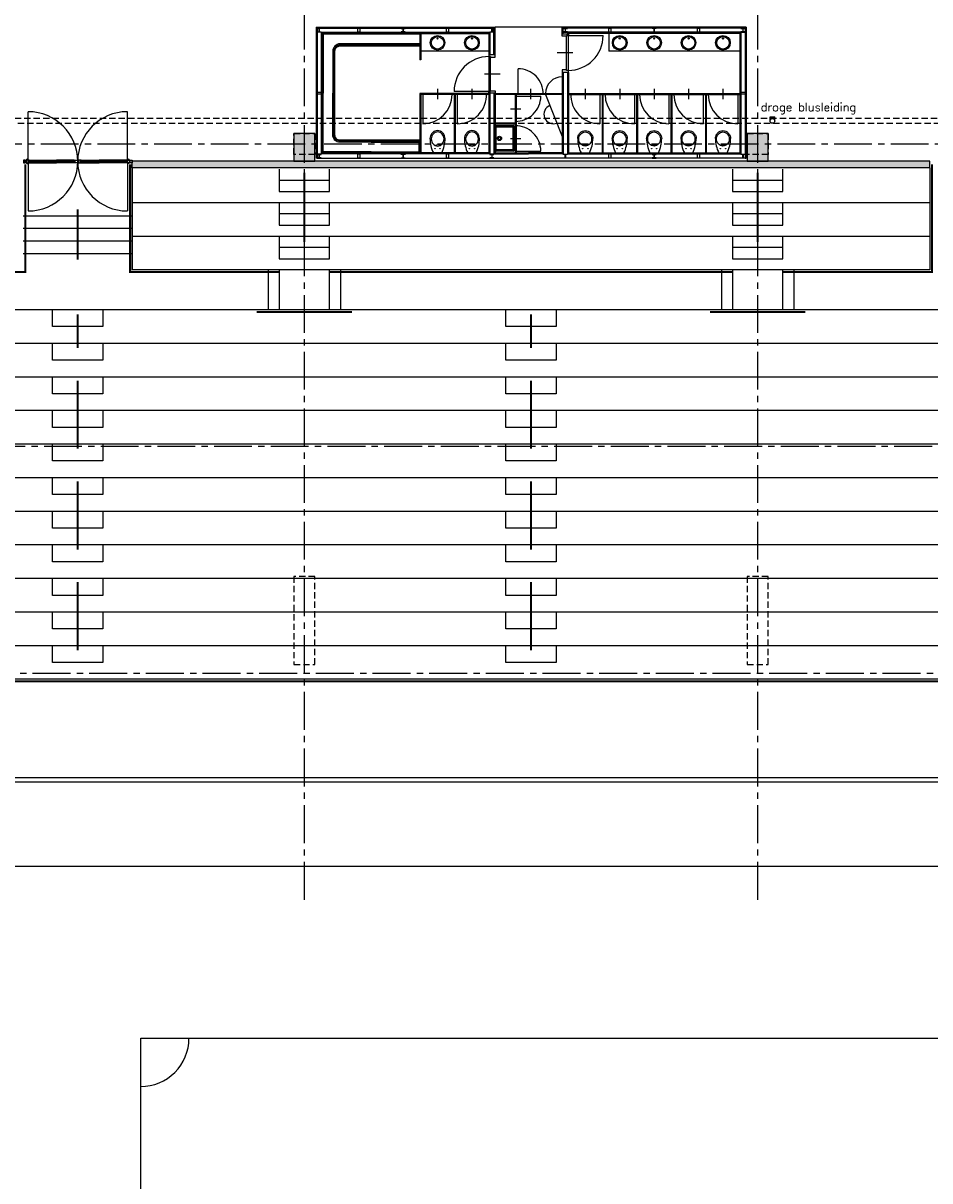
# Model space of a CAD drawing. Extents: x 2980 to 201049, y 2980 to 157420.
# Tile 47 of 78: x 42600 to 64200, y 115204 to 142778. Entities that reach past the tile are written whole.
import ezdxf

# ---------------------------------------------------------------- set-up
doc = ezdxf.new("R2010")
doc.units = 0
doc.header["$LTSCALE"] = 1200
doc.linetypes.add('CENTER2', pattern=[1.125, 0.75, -0.125, 0.125, -0.125])
doc.linetypes.add('HIDDEN2', pattern=[0.1875, 0.125, -0.0625])
doc.layers.add('CIVIEL', color=8, linetype='CONTINUOUS')
doc.layers.add('STRAMIENLIJNEN', color=9, linetype='CENTER2')
doc.styles.add('VAR', font='ROMANS')

msp = doc.modelspace()

# ---------------------------------------------------------------- linework, layer by layer
at = {"layer": 'CIVIEL'}
for p, q in [((49577.5, 142685.17432), (49577.5, 139565.17432)), ((49577.5, 142685.17432), (53841.834, 142685.17432)), ((49590, 142672.67432), (49590, 139565.17432)), ((49590, 142672.67432), (53829.334, 142672.67432)), ((49602.5, 142660.17432), (49602.5, 139565.17432)), ((49602.5, 142660.17432), (53816.834, 142660.17432)), ((49702.5, 142560.17432), (49702.5, 139665.17432)), ((49702.5, 142560.17432), (53716.834, 142560.17432)), ((55441.834, 142685.17432), (53841.834, 142685.17432)), ((59821.834, 142685.17432), (55441.834, 142685.17432)), ((59809.334, 142672.67432), (55454.334, 142672.67432)), ((59796.834, 142660.17432), (55466.834, 142660.17432)), ((59696.834, 142560.17432), (55566.834, 142560.17432)), ((59696.834, 142560.17432), (59696.834, 139665.17432)), ((59796.834, 142660.17432), (59796.834, 139565.17432)), ((59809.334, 142672.67432), (59809.334, 139565.17432)), ((59821.834, 142685.17432), (59821.834, 139565.17432)), ((49715, 142547.67432), (49715, 139677.67432)), ((49715, 142547.67432), (53704.334, 142547.67432)), ((49727.5, 142535.17432), (49727.5, 139690.17432)), ((49727.5, 142535.17432), (53691.834, 142535.17432)), ((52051.834, 142535.17432), (52051.834, 141901.17432)), ((52071.834, 142535.17432), (52071.834, 141901.17432)), ((53691.834, 142535.17432), (53691.834, 142035.17432)), ((59684.334, 142547.67432), (55579.334, 142547.67432)), ((55586.834, 142483.17432), (56416.834, 142483.17432)), ((59671.834, 142535.17432), (55591.834, 142535.17432)), ((56549.334, 142535.17432), (56549.334, 142110.17432)), ((59671.834, 142535.17432), (59671.834, 139690.17432)), ((59684.334, 142547.67432), (59684.334, 139677.67432)), ((53691.834, 142110.17432), (52071.834, 142110.17432)), ((55692.62806, 142068.17432), (55318.11735, 142068.17432)), ((59671.834, 142110.17432), (56549.334, 142110.17432)), ((52071.834, 141901.17432), (52051.834, 141901.17432)), ((55591.834, 141811.17432), (55591.834, 141811.17432)), ((55591.834, 141811.17432), (55591.834, 141811.17432)), ((53591.03994, 141568.17432), (53965.55065, 141568.17432)), ((54391.834, 141081.17432), (54391.834, 141691.17432)), ((52471.834, 141216.82613), (52471.834, 140964.22974)), ((53291.834, 141216.82613), (53291.834, 140964.22974)), ((54691.834, 140967.88293), (54691.834, 141215.05508)), ((55991.834, 141216.82613), (55991.834, 140964.22974)), ((56811.834, 141216.82613), (56811.834, 140964.22974)), ((57631.834, 141216.82613), (57631.834, 140964.22974)), ((58451.834, 141216.82613), (58451.834, 140964.22974)), ((59271.834, 141216.82613), (59271.834, 140964.22974)), ((52051.834, 141101.17432), (52051.834, 139690.17432)), ((53691.834, 141101.17432), (52051.834, 141101.17432)), ((52071.834, 141081.17432), (52071.834, 139690.17432)), ((53691.834, 141081.17432), (52071.834, 141081.17432)), ((52121.834, 141101.17432), (52121.834, 140381.17432)), ((52821.834, 141081.17432), (52821.834, 141101.17432)), ((53696.834, 141153.17432), (52866.834, 141153.17432)), ((52871.834, 141081.17432), (52871.834, 139690.17432)), ((52891.834, 141081.17432), (52891.834, 139690.17432)), ((52941.834, 141101.17432), (52941.834, 140381.17432)), ((53641.834, 141081.17432), (53641.834, 141061.17432)), ((53761.834, 141110.17432), (53761.834, 141110.17432)), ((53841.834, 141101.17432), (55441.834, 141101.17432)), ((55441.834, 141081.17432), (53841.834, 141081.17432)), ((54321.834, 141081.17432), (54321.834, 139690.17432)), ((54321.834, 141038.1887), (54931.834, 141038.1887)), ((54341.834, 141081.17432), (54341.834, 139690.17432)), ((55041.834, 141081.17432), (55441.834, 140081.55533)), ((55065.1211, 141092.86845), (55065.1211, 141092.86845)), ((55117.97421, 141092.86845), (55117.97421, 141092.86845)), ((55521.834, 141110.17432), (55521.834, 141110.17432)), ((55591.834, 141101.17432), (59671.834, 141101.17432)), ((55591.834, 141081.17432), (59671.834, 141081.17432)), ((55641.834, 141081.17432), (55641.834, 141061.17432)), ((56341.834, 141101.17432), (56341.834, 140381.17432)), ((56391.834, 141081.17432), (56391.834, 139690.17432)), ((56411.834, 141081.17432), (56411.834, 139690.17432)), ((56461.834, 141081.17432), (56461.834, 141101.17432)), ((57161.834, 141101.17432), (57161.834, 140381.17432)), ((57211.834, 141081.17432), (57211.834, 139690.17432)), ((57231.834, 141081.17432), (57231.834, 139690.17432)), ((57281.834, 141081.17432), (57281.834, 141101.17432)), ((57981.834, 141101.17432), (57981.834, 140381.17432)), ((58031.834, 141081.17432), (58031.834, 139690.17432)), ((58051.834, 141081.17432), (58051.834, 139690.17432)), ((58101.834, 141081.17432), (58101.834, 141101.17432)), ((58801.834, 141101.17432), (58801.834, 140381.17432)), ((58851.834, 141081.17432), (58851.834, 139690.17432)), ((58871.834, 141081.17432), (58871.834, 139690.17432)), ((58921.834, 141081.17432), (58921.834, 141101.17432)), ((59621.834, 141101.17432), (59621.834, 140381.17432)), ((42718, 139486.75), (42718, 140668.75)), ((45082, 139486.75), (45082, 140668.75)), ((53691.834, 140790.17432), (53691.834, 139690.17432)), ((54208.54261, 140738.1887), (54455.71476, 140738.1887)), ((55591.834, 140790.17432), (55591.834, 139690.17432)), ((54321.834, 140395.67432), (53841.834, 140395.67432)), ((54321.834, 140375.67432), (53841.834, 140375.67432)), ((60395, 140450), (60395, 140550)), ((60395, 140550), (60505, 140550)), ((60505, 140450), (60505, 140550)), ((54208.54261, 140033.15994), (54455.71476, 140033.15994)), ((49602.5, 139565.17432), (49577.5, 139565.17432)), ((53716.834, 139665.17432), (49702.5, 139665.17432)), ((49702.5, 139565.17432), (54641.834, 139565.17432)), ((53704.334, 139677.67432), (49715, 139677.67432)), ((53691.834, 139690.17432), (49727.5, 139690.17432)), ((52571.834, 139690.17432), (52371.834, 139690.17432)), ((53391.834, 139690.17432), (53191.834, 139690.17432)), ((53816.834, 139665.17432), (54641.834, 139665.17432)), ((53829.334, 139677.67432), (54641.834, 139677.67432)), ((53841.834, 139690.17432), (54641.834, 139690.17432)), ((54321.834, 139733.15994), (54931.834, 139733.15994)), ((55441.834, 139690.17432), (54641.834, 139690.17432)), ((55454.334, 139677.67432), (54641.834, 139677.67432)), ((55466.834, 139665.17432), (54641.834, 139665.17432)), ((59696.834, 139565.17432), (54641.834, 139565.17432)), ((55566.834, 139665.17432), (59696.834, 139665.17432)), ((55579.334, 139677.67432), (59684.334, 139677.67432)), ((55591.834, 139690.17432), (59671.834, 139690.17432)), ((55891.834, 139690.17432), (56091.834, 139690.17432)), ((56711.834, 139690.17432), (56911.834, 139690.17432)), ((57531.834, 139690.17432), (57731.834, 139690.17432)), ((58351.834, 139690.17432), (58551.834, 139690.17432)), ((59171.834, 139690.17432), (59371.834, 139690.17432)), ((59796.834, 139565.17432), (59821.834, 139565.17432)), ((42650, 139491.5), (42668, 139491.5)), ((42650, 139486.75), (42668, 139486.75)), ((42650, 139482), (42668, 139482)), ((42718, 139486.75), (42718, 138304.75)), ((42724, 139467), (42724, 139493)), ((42724, 139493), (43391, 139493)), ((42724, 139485), (43391, 139485)), ((42724, 139473), (43391, 139473)), ((42724, 139467), (43391, 139467)), ((42740, 139518.5), (43391, 139518.5)), ((42740, 139499), (42741.05796, 139493)), ((42740, 139461), (42741.05796, 139467)), ((42740, 139455), (43391, 139455)), ((43819, 139518.5), (43391, 139518.5)), ((43835, 139493), (43391, 139493)), ((43835, 139485), (43391, 139485)), ((43835, 139473), (43391, 139473)), ((43835, 139467), (43391, 139467)), ((43819, 139455), (43391, 139455)), ((43819, 139499), (43817.94204, 139493)), ((43819, 139461), (43817.94204, 139467)), ((43835, 139467), (43835, 139493)), ((43900, 139491.5), (43891, 139491.5)), ((43891, 139486.75), (43909, 139486.75)), ((43909, 139486.75), (43891, 139486.75)), ((43900, 139482), (43891, 139482)), ((43900, 139491.5), (43909, 139491.5)), ((43900, 139482), (43909, 139482)), ((43965, 139467), (43965, 139493)), ((43965, 139493), (44409, 139493)), ((43965, 139485), (44409, 139485)), ((43965, 139473), (44409, 139473)), ((43965, 139467), (44409, 139467)), ((43981, 139518.5), (44409, 139518.5)), ((43981, 139499), (43982.05796, 139493)), ((43981, 139461), (43982.05796, 139467)), ((43981, 139455), (44409, 139455)), ((45060, 139518.5), (44409, 139518.5)), ((45076, 139493), (44409, 139493)), ((45076, 139485), (44409, 139485)), ((45076, 139473), (44409, 139473)), ((45076, 139467), (44409, 139467)), ((45060, 139455), (44409, 139455)), ((45060, 139499), (45058.94204, 139493)), ((45060, 139461), (45058.94204, 139467)), ((45076, 139467), (45076, 139493)), ((45082, 139486.75), (45082, 138304.75)), ((45150, 139491.5), (45132, 139491.5)), ((45150, 139486.75), (45132, 139486.75)), ((45150, 139482), (45132, 139482)), ((45200, 139330), (45200, 139493)), ((45200, 139330), (45200, 136900)), ((64200, 139330), (64200, 139493)), ((64200, 139330), (64200, 136900)), ((49900, 139033.33333), (48700, 139033.33333)), ((60700, 139033.33333), (59500, 139033.33333)), ((42600, 138191.44922), (45200, 138191.44922)), ((49900, 138233.33333), (48700, 138233.33333)), ((60700, 138233.33333), (59500, 138233.33333)), ((42600, 137891.44922), (45200, 137891.44922)), ((42600, 137591.44922), (45200, 137591.44922)), ((49900, 137433.33333), (48700, 137433.33333)), ((60700, 137433.33333), (59500, 137433.33333)), ((42600, 137291.44922), (45200, 137291.44922)), ((48433, 136900), (48433, 135950)), ((48700, 136900), (48700, 135950)), ((49900, 135950), (49900, 136900)), ((50167, 135950), (50167, 136900)), ((59233, 136900), (59233, 135950)), ((59500, 136900), (59500, 135950)), ((60700, 135950), (60700, 136900)), ((60967, 135950), (60967, 136900)), ((157774.88675, 124800), (37770.21546, 124800)), ((157856.95463, 124700), (37790.1067, 124700)), ((45400, 84100), (45400, 118600)), ((45400, 118600), (97900, 118600))]:
    msp.add_line(p, q, dxfattribs=at)
at = {"layer": 'CIVIEL', "linetype": 'CONTINUOUS'}
for p, q in [((53841.834, 139737.92432), (53841.834, 140327.92432)), ((53851.83398, 140337.92432), (54271.834, 140337.92432)), ((53871.834, 139737.92432), (53871.834, 140327.92432)), ((53881.834, 140307.92432), (54261.834, 140307.92432)), ((53881.834, 140307.92432), (54261.834, 140307.92432)), ((54266.50744, 140282.92432), (54266.50744, 139783.39556)), ((54306.72224, 140282.92432), (54266.50744, 140282.92432)), ((54271.834, 140297.92432), (54271.834, 140282.92432)), ((54271.834, 140297.92432), (54271.834, 140282.92432)), ((54301.834, 140307.92432), (54301.834, 140282.92432)), ((54306.72224, 139783.39556), (54306.72224, 140282.92432)), ((54271.834, 139727.92432), (53851.834, 139727.92432)), ((54261.834, 139757.92432), (53881.834, 139757.92432)), ((54261.834, 139757.92432), (53881.834, 139757.92432)), ((54266.50744, 139783.39556), (54306.72224, 139783.39556)), ((54271.834, 139783.39556), (54271.834, 139767.92432)), ((54271.834, 139783.39556), (54271.834, 139767.92432)), ((54301.834, 139783.39556), (54301.834, 139757.92432))]:
    msp.add_line(p, q, dxfattribs=at)
at = {"layer": 'CIVIEL'}
for points in [[(49702.5, 142564.17432), (49602.5, 142564.17432), (49602.5, 142572.17432), (49638, 142572.17432, 0.4142135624), (49650, 142584.17432), (49650, 142640.17432, 0.4142135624), (49638, 142652.17432), (49602.5, 142652.17432), (49602.5, 142660.17432), (49702.5, 142660.17432), (49702.5, 142652.17432), (49667, 142652.17432, 0.4142135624), (49655, 142640.17432), (49655, 142584.17432, 0.4142135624), (49667, 142572.17432), (49702.5, 142572.17432)], [(51601.834, 142564.17432), (51701.834, 142564.17432), (51701.834, 142572.17432), (51666.334, 142572.17432, -0.4142135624), (51654.334, 142584.17432), (51654.334, 142640.17432, -0.4142135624), (51666.334, 142652.17432), (51701.834, 142652.17432), (51701.834, 142660.17432), (51601.834, 142660.17432), (51601.834, 142652.17432), (51637.334, 142652.17432, -0.4142135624), (51649.334, 142640.17432), (51649.334, 142584.17432, -0.4142135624), (51637.334, 142572.17432), (51601.834, 142572.17432)], [(53816.834, 142564.17432), (53716.834, 142564.17432), (53716.834, 142572.17432), (53752.334, 142572.17432, 0.4142135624), (53764.334, 142584.17432), (53764.334, 142640.17432, 0.4142135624), (53752.334, 142652.17432), (53716.834, 142652.17432), (53716.834, 142660.17432), (53816.834, 142660.17432), (53816.834, 142652.17432), (53781.334, 142652.17432, 0.4142135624), (53769.334, 142640.17432), (53769.334, 142584.17432, 0.4142135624), (53781.334, 142572.17432), (53816.834, 142572.17432)], [(55466.834, 142564.17432), (55566.834, 142564.17432), (55566.834, 142572.17432), (55531.334, 142572.17432, -0.4142135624), (55519.334, 142584.17432), (55519.334, 142640.17432, -0.4142135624), (55531.334, 142652.17432), (55566.834, 142652.17432), (55566.834, 142660.17432), (55466.834, 142660.17432), (55466.834, 142652.17432), (55502.334, 142652.17432, -0.4142135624), (55514.334, 142640.17432), (55514.334, 142584.17432, -0.4142135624), (55502.334, 142572.17432), (55466.834, 142572.17432)], [(57681.834, 142564.17432), (57581.834, 142564.17432), (57581.834, 142572.17432), (57617.334, 142572.17432, 0.4142135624), (57629.334, 142584.17432), (57629.334, 142640.17432, 0.4142135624), (57617.334, 142652.17432), (57581.834, 142652.17432), (57581.834, 142660.17432), (57681.834, 142660.17432), (57681.834, 142652.17432), (57646.334, 142652.17432, 0.4142135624), (57634.334, 142640.17432), (57634.334, 142584.17432, 0.4142135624), (57646.334, 142572.17432), (57681.834, 142572.17432)], [(59696.834, 142564.17432), (59796.834, 142564.17432), (59796.834, 142572.17432), (59761.334, 142572.17432, -0.4142135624), (59749.334, 142584.17432), (59749.334, 142640.17432, -0.4142135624), (59761.334, 142652.17432), (59796.834, 142652.17432), (59796.834, 142660.17432), (59696.834, 142660.17432), (59696.834, 142652.17432), (59732.334, 142652.17432, -0.4142135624), (59744.334, 142640.17432), (59744.334, 142584.17432, -0.4142135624), (59732.334, 142572.17432), (59696.834, 142572.17432)], [(49702.5, 139661.17432), (49602.5, 139661.17432), (49602.5, 139653.17432), (49638, 139653.17432, -0.4142135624), (49650, 139641.17432), (49650, 139585.17432, -0.4142135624), (49638, 139573.17432), (49602.5, 139573.17432), (49602.5, 139565.17432), (49702.5, 139565.17432), (49702.5, 139573.17432), (49667, 139573.17432, -0.4142135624), (49655, 139585.17432), (49655, 139641.17432, -0.4142135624), (49667, 139653.17432), (49702.5, 139653.17432)], [(51601.834, 139661.17432), (51701.834, 139661.17432), (51701.834, 139653.17432), (51666.334, 139653.17432, 0.4142135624), (51654.334, 139641.17432), (51654.334, 139585.17432, 0.4142135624), (51666.334, 139573.17432), (51701.834, 139573.17432), (51701.834, 139565.17432), (51601.834, 139565.17432), (51601.834, 139573.17432), (51637.334, 139573.17432, 0.4142135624), (51649.334, 139585.17432), (51649.334, 139641.17432, 0.4142135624), (51637.334, 139653.17432), (51601.834, 139653.17432)], [(53816.834, 139661.17432), (53716.834, 139661.17432), (53716.834, 139653.17432), (53752.334, 139653.17432, -0.4142135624), (53764.334, 139641.17432), (53764.334, 139585.17432, -0.4142135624), (53752.334, 139573.17432), (53716.834, 139573.17432), (53716.834, 139565.17432), (53816.834, 139565.17432), (53816.834, 139573.17432), (53781.334, 139573.17432, -0.4142135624), (53769.334, 139585.17432), (53769.334, 139641.17432, -0.4142135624), (53781.334, 139653.17432), (53816.834, 139653.17432)], [(55466.834, 139661.17432), (55566.834, 139661.17432), (55566.834, 139653.17432), (55531.334, 139653.17432, 0.4142135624), (55519.334, 139641.17432), (55519.334, 139585.17432, 0.4142135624), (55531.334, 139573.17432), (55566.834, 139573.17432), (55566.834, 139565.17432), (55466.834, 139565.17432), (55466.834, 139573.17432), (55502.334, 139573.17432, 0.4142135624), (55514.334, 139585.17432), (55514.334, 139641.17432, 0.4142135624), (55502.334, 139653.17432), (55466.834, 139653.17432)], [(57681.834, 139661.17432), (57581.834, 139661.17432), (57581.834, 139653.17432), (57617.334, 139653.17432, -0.4142135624), (57629.334, 139641.17432), (57629.334, 139585.17432, -0.4142135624), (57617.334, 139573.17432), (57581.834, 139573.17432), (57581.834, 139565.17432), (57681.834, 139565.17432), (57681.834, 139573.17432), (57646.334, 139573.17432, -0.4142135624), (57634.334, 139585.17432), (57634.334, 139641.17432, -0.4142135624), (57646.334, 139653.17432), (57681.834, 139653.17432)], [(59696.834, 139661.17432), (59796.834, 139661.17432), (59796.834, 139653.17432), (59761.334, 139653.17432, 0.4142135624), (59749.334, 139641.17432), (59749.334, 139585.17432, 0.4142135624), (59761.334, 139573.17432), (59796.834, 139573.17432), (59796.834, 139565.17432), (59696.834, 139565.17432), (59696.834, 139573.17432), (59732.334, 139573.17432, 0.4142135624), (59744.334, 139585.17432), (59744.334, 139641.17432, 0.4142135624), (59732.334, 139653.17432), (59696.834, 139653.17432)]]:
    msp.add_lwpolyline(points, format="xyb", close=True, dxfattribs=at)
for points in [[(50619.334, 142560.17432), (50569.334, 142560.17432), (50569.334, 142660.17432), (50619.334, 142660.17432)], [(52734.334, 142560.17432), (52684.334, 142560.17432), (52684.334, 142660.17432), (52734.334, 142660.17432)], [(56599.334, 142560.17432), (56549.334, 142560.17432), (56549.334, 142660.17432), (56599.334, 142660.17432)], [(58714.334, 142560.17432), (58664.334, 142560.17432), (58664.334, 142660.17432), (58714.334, 142660.17432)], [(55579.334, 142525.17432), (55579.334, 142535.17432), (55591.834, 142535.17432), (55591.834, 142483.17432), (55546.834, 142483.17432), (55546.834, 142468.17432), (55441.834, 142468.17432), (55441.834, 142535.17432), (55454.334, 142535.17432), (55454.334, 142525.17432)], [(55586.834, 142483.17432), (55586.834, 141653.17432), (55546.834, 141653.17432), (55546.834, 142483.17432)], [(53704.334, 142025.17432), (53704.334, 142035.17432), (53691.834, 142035.17432), (53691.834, 141983.17432), (53736.834, 141983.17432), (53736.834, 141968.17432), (53841.834, 141968.17432), (53841.834, 142035.17432), (53829.334, 142035.17432), (53829.334, 142025.17432)], [(53696.834, 141983.17432), (53696.834, 141153.17432), (53736.834, 141153.17432), (53736.834, 141983.17432)], [(55579.334, 141611.17432), (55579.334, 141601.17432), (55591.834, 141601.17432), (55591.834, 141653.17432), (55546.834, 141653.17432), (55546.834, 141668.17432), (55441.834, 141668.17432), (55441.834, 141601.17432), (55454.334, 141601.17432), (55454.334, 141611.17432)], [(49702.5, 141137.67432), (49702.5, 141087.67432), (49602.5, 141087.67432), (49602.5, 141137.67432)], [(53704.334, 141111.17432), (53704.334, 141101.17432), (53691.834, 141101.17432), (53691.834, 141153.17432), (53736.834, 141153.17432), (53736.834, 141168.17432), (53841.834, 141168.17432), (53841.834, 141101.17432), (53829.334, 141101.17432), (53829.334, 141111.17432)], [(59796.834, 141137.67432), (59796.834, 141087.67432), (59696.834, 141087.67432), (59696.834, 141137.67432)], [(49050, 140150), (49050, 139493), (49550, 139493), (49550, 140150)], [(59850, 140150), (59850, 139493), (60350, 139493), (60350, 140150)], [(50619.334, 139565.17432), (50569.334, 139565.17432), (50569.334, 139665.17432), (50619.334, 139665.17432)], [(52734.334, 139565.17432), (52684.334, 139565.17432), (52684.334, 139665.17432), (52734.334, 139665.17432)], [(56599.334, 139565.17432), (56549.334, 139565.17432), (56549.334, 139665.17432), (56599.334, 139665.17432)], [(58714.334, 139565.17432), (58664.334, 139565.17432), (58664.334, 139665.17432), (58714.334, 139665.17432)], [(42650, 139455), (42650, 139455), (42650, 139518.5), (42650, 139518.5), (42650, 139518.5), (42605, 139518.5), (42605, 139455), (42605, 139455), (42605, 139455), (42650, 139455)], [(42668, 139455), (42668, 139455), (42740, 139455), (42740, 139461), (42718, 139461), (42718, 139518.5), (42668, 139518.5), (42668, 139518.5), (42668, 139518.5), (42668, 139455)], [(43891, 139455), (43891, 139455), (43819, 139455), (43819, 139461), (43841, 139461), (43841, 139518.5), (43891, 139518.5), (43891, 139518.5), (43891, 139518.5), (43891, 139455)], [(43909, 139455), (43909, 139455), (43981, 139455), (43981, 139461), (43959, 139461), (43959, 139518.5), (43909, 139518.5), (43909, 139518.5), (43909, 139518.5), (43909, 139455)], [(45132, 139455), (45132, 139455), (45060, 139455), (45060, 139461), (45082, 139461), (45082, 139518.5), (45132, 139518.5), (45132, 139518.5), (45132, 139518.5), (45132, 139455)], [(45150, 139455), (45150, 139455), (45150, 139518.5), (45150, 139518.5), (45150, 139518.5), (45195, 139518.5), (45195, 139455), (45195, 139455), (45195, 139455), (45150, 139455)]]:
    msp.add_lwpolyline(points, close=True, dxfattribs=at)
for points in [[(53716.834, 142560.17432), (53716.834, 142025.17432)], [(53816.834, 142025.17432), (53816.834, 142660.17432)], [(53829.334, 142035.17432), (53829.334, 142672.67432)], [(53841.834, 142035.17432), (53841.834, 142685.17432)], [(55441.834, 142535.17432), (55441.834, 142685.17432)], [(55454.334, 142535.17432), (55454.334, 142672.67432)], [(55466.834, 142525.17432), (55466.834, 142660.17432)], [(55566.834, 142560.17432), (55566.834, 142525.17432)], [(53704.334, 142547.67432), (53704.334, 142035.17432)], [(55579.334, 142547.67432), (55579.334, 142535.17432)], [(55441.834, 141601.17432), (55441.834, 139690.17432)], [(55454.334, 141601.17432), (55454.334, 139677.67432)], [(55466.834, 141611.17432), (55466.834, 139665.17432)], [(55566.834, 141611.17432), (55566.834, 139665.17432)], [(55579.334, 141601.17432), (55579.334, 139677.67432)], [(55591.834, 141601.17432), (55591.834, 139690.17432)], [(53716.834, 141311.17432), (53716.834, 139665.17432)], [(53691.834, 141101.17432), (53691.834, 139690.17432)], [(53704.334, 141101.17432), (53704.334, 139677.67432)], [(53816.834, 141111.17432), (53816.834, 139665.17432)], [(53829.334, 141111.17432), (53829.334, 139677.67432)], [(53841.834, 141101.17432), (53841.834, 139690.17432)], [(45587.20628, 140362.79372), (45587.20628, 140362.79372)], [(42718, 139499), (42740, 139499), (42740, 139518.5), (42718, 139518.5)], [(43841, 139499), (43819, 139499), (43819, 139518.5), (43841, 139518.5)], [(43959, 139499), (43981, 139499), (43981, 139518.5), (43959, 139518.5)], [(45082, 139499), (45060, 139499), (45060, 139518.5), (45082, 139518.5)], [(64200, 139493), (45200, 139493)], [(64200, 139330), (45200, 139330)], [(48700, 139300), (48700, 138766.66667), (49900, 138766.66667), (49900, 139300)], [(59500, 139300), (59500, 138766.66667), (60700, 138766.66667), (60700, 139300)], [(64200, 138500), (45200, 138500)], [(48700, 138500), (48700, 137966.66667), (49900, 137966.66667), (49900, 138500)], [(59500, 138500), (59500, 137966.66667), (60700, 137966.66667), (60700, 138500)], [(64200, 137700), (45200, 137700)], [(48700, 137700), (48700, 137166.66667), (49900, 137166.66667), (49900, 137700)], [(59500, 137700), (59500, 137166.66667), (60700, 137166.66667), (60700, 137700)], [(64200, 136900), (45200, 136900)], [(157050, 32250), (160094.71876, 32250), (165258.68569, 34388.98514), (169211.01486, 38341.31431), (171350, 43505.28124), (171350, 124694.71876), (169211.01486, 129858.68569), (165258.68569, 133811.01486), (160094.71876, 135950), (35705.28124, 135950), (30541.31431, 133811.01486), (26588.98514, 129858.68569), (24450, 124694.71876), (24450, 43505.28124), (26588.98514, 38341.31431), (30541.31431, 34388.98514), (35705.28124, 32250), (38730, 32250)], [(44500, 135950), (44500, 135550), (43300, 135550), (43300, 135950)], [(55300, 135950), (55300, 135550), (54100, 135550), (54100, 135950)], [(157050, 33050), (159935.58887, 33050), (164805.52209, 35067.19239), (168532.80761, 38794.47791), (170550, 43664.41113), (170550, 124535.58887), (168532.80761, 129405.52209), (164805.52209, 133132.80761), (159935.58887, 135150), (35864.41113, 135150)], [(44500, 135150), (44500, 134750), (43300, 134750), (43300, 135150)], [(55300, 135150), (55300, 134750), (54100, 134750), (54100, 135150)], [(157050, 33850), (159776.45897, 33850), (164352.35849, 35745.39964), (167854.60036, 39247.64151), (169750, 43823.54103), (169750, 124376.45897), (167854.60036, 128952.35849), (164352.35849, 132454.60036), (159776.45897, 134350), (36023.54103, 134350)], [(44500, 134350), (44500, 133950), (43300, 133950), (43300, 134350)], [(55300, 134350), (55300, 133950), (54100, 133950), (54100, 134350)], [(157050, 34650), (159617.32908, 34650), (163899.19489, 36423.60689), (167176.39311, 39700.80511), (168950, 43982.67092), (168950, 124217.32908), (167176.39311, 128499.19489), (163899.19489, 131776.39311), (159617.32908, 133550), (36182.67092, 133550)], [(44500, 133550), (44500, 133150), (43300, 133150), (43300, 133550)], [(55300, 133550), (55300, 133150), (54100, 133150), (54100, 133550)], [(157050, 35450), (159458.19919, 35450), (163446.0313, 37101.81414), (166498.18586, 40153.9687), (168150, 44141.80081), (168150, 124058.19919), (166498.18586, 128046.0313), (163446.0313, 131098.18586), (159458.19919, 132750), (36341.80081, 132750)], [(44500, 132750), (44500, 132350), (43300, 132350), (43300, 132750)], [(55300, 132750), (55300, 132350), (54100, 132350), (54100, 132750)], [(157050, 36250), (159299.06929, 36250), (162992.8677, 37780.0214), (165819.9786, 40607.1323), (167350, 44300.93071), (167350, 123899.06929), (165819.9786, 127592.8677), (162992.8677, 130419.9786), (159299.06929, 131950), (38250, 131950)], [(44500, 131950), (44500, 131550), (43300, 131550), (43300, 131950)], [(55300, 131950), (55300, 131550), (54100, 131550), (54100, 131950)], [(157050, 37050), (159139.9394, 37050), (162539.7041, 38458.22865), (165141.77135, 41060.2959), (166550, 44460.0606), (166550, 123739.9394), (165141.77135, 127139.7041), (162539.7041, 129741.77135), (159139.9394, 131150), (38250, 131150)], [(44500, 131150), (44500, 130750), (43300, 130750), (43300, 131150)], [(55300, 131150), (55300, 130750), (54100, 130750), (54100, 131150)], [(157050, 37850), (158980.8095, 37850), (162086.5405, 39136.4359), (164463.5641, 41513.4595), (165750, 44619.1905), (165750, 123580.8095), (164463.5641, 126686.5405), (162086.5405, 129063.5641), (158980.8095, 130350), (38250, 130350)], [(44500, 130350), (44500, 129950), (43300, 129950), (43300, 130350)], [(55300, 130350), (55300, 129950), (54100, 129950), (54100, 130350)], [(157050, 38650), (158821.67961, 38650), (161633.3769, 39814.64315), (163785.35685, 41966.6231), (164950, 44778.32039), (164950, 123421.67961), (163785.35685, 126233.3769), (161633.3769, 128385.35685), (158821.67961, 129550), (38250, 129550)], [(44500, 129550), (44500, 129150), (43300, 129150), (43300, 129550)], [(55300, 129550), (55300, 129150), (54100, 129150), (54100, 129550)], [(157050, 39450), (158662.54972, 39450), (161180.21331, 40492.8504), (163107.1496, 42419.78669), (164150, 44937.45028), (164150, 123262.54972), (163107.1496, 125780.21331), (161180.21331, 127707.1496), (158662.54972, 128750), (38250, 128750)], [(44500, 128750), (44500, 128350), (43300, 128350), (43300, 128750)], [(55300, 128750), (55300, 128350), (54100, 128350), (54100, 128750)], [(157050, 40250), (158503.41982, 40250), (160727.04971, 41171.05766), (162428.94234, 42872.95029), (163350, 45096.58018), (163350, 123103.41982), (162428.94234, 125327.04971), (160727.04971, 127028.94234), (158503.41982, 127950), (38250, 127950)], [(44500, 127950), (44500, 127550), (43300, 127550), (43300, 127950)], [(55300, 127950), (55300, 127550), (54100, 127550), (54100, 127950)], [(157050, 41050), (158344.28993, 41050), (160273.88611, 41849.26491), (161750.73509, 43326.11389), (162550, 45255.71007), (162550, 122944.28993), (161750.73509, 124873.88611), (160273.88611, 126350.73509), (158344.28993, 127150), (38250, 127150)], [(157856.95463, 124700), (37790.1067, 124700), (38187.93143, 122700), (156863.40857, 122700)]]:
    msp.add_lwpolyline(points, dxfattribs=at)
for points, format in [([(52051.834, 142515.17432), (49747.5, 142515.17432, 0.1606200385)], "xyb"), ([(49747.5, 142515.17432), (49747.5, 141112.67432, 0.3965970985)], "xyb"), ([(52051.834, 142285.17432), (50147.5, 142285.17432, 0.4142135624), (49977.5, 142115.17432), (49977.5, 141112.67432, 0.1985472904)], "xyb"), ([(52051.834, 142255.17432), (50147.5, 142255.17432, 0.4142135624), (50007.5, 142115.17432), (50007.5, 141112.67432, 0.1954918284)], "xyb"), ([(52051.834, 139990.17432), (50889.667, 139990.17432), (50147.5, 139990.17432, -0.4142135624), (50027.5, 140110.17432), (50027.5, 140859.17432), (50027.5, 141112.67432), (50027.5, 141366.17432), (50027.5, 142115.17432, -0.4142135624), (50147.5, 142235.17432), (52051.834, 142235.17432)], "xyb"), ([(49747.5, 139710.17432), (49747.5, 141112.67432, -0.3965970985)], "xyb"), ([(50889.667, 139940.17432), (50147.5, 139940.17432, -0.4142135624), (49977.5, 140110.17432), (49977.5, 141112.67432, -0.1985472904)], "xyb"), ([(50889.667, 139970.17432), (50147.5, 139970.17432, -0.4142135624), (50007.5, 140110.17432), (50007.5, 141112.67432, -0.1954918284)], "xyb"), ([(50889.667, 139970.17432), (52031.834, 139970.17432, 0.4142135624)], "xyb"), ([(50889.667, 139940.17432), (52031.834, 139940.17432, 0.4142135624)], "xyb"), ([(52031.834, 139710.17432), (52031.834, 139970.17432, 0.3965970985)], "xyb"), ([(50889.667, 139710.17432), (49747.5, 139710.17432, -0.1606200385)], "xyb"), ([(50889.667, 139710.17432), (52031.834, 139710.17432, 0.1606200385)], "xyb"), ([(43300, 137291.44922, 0, 14.64, 0), (43300, 137320.72922, 14.64, 50, 0), (43300, 137391.44922, 50, 85.36, 0), (43300, 137462.16922, 85.36, 100, 0), (43300, 137491.44922, 0, 0, 0), (43300, 138191.44922, 0, 0, 0)], "xyseb"), ([(44500, 137291.44922, 0, 14.64, 0), (44500, 137320.72922, 14.64, 50, 0), (44500, 137391.44922, 50, 85.36, 0), (44500, 137462.16922, 85.36, 100, 0), (44500, 137491.44922, 0, 0, 0), (44500, 138191.44922, 0, 0, 0)], "xyseb")]:
    msp.add_lwpolyline(points, format=format, dxfattribs=at)
at = {"layer": 'CIVIEL', "linetype": 'HIDDEN2'}
msp.add_lwpolyline([(97900, 140505), (34799.2354, 140505), (27961.11408, 137672.5574), (22727.4426, 132438.88592), (19895, 125600.7646), (19895, 46625), (20005, 46625), (20005, 125578.88423), (22820.69609, 132376.57593), (28023.42407, 137579.30391), (34821.11577, 140395), (97900, 140395)], dxfattribs=at)
for points in [[(49050, 140150), (49550, 140150), (49550, 139650), (49050, 139650)], [(59850, 140150), (60350, 140150), (60350, 139650), (59850, 139650)], [(49050, 129600), (49050, 127500), (49550, 127500), (49550, 129600)], [(59850, 129600), (59850, 127500), (60350, 127500), (60350, 129600)]]:
    msp.add_lwpolyline(points, close=True, dxfattribs=at)
at = {"layer": 'CIVIEL', "linetype": 'CONTINUOUS'}
for points in [[(55812.14605, 140031.93591, -0.0760922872), (55825.80648, 140097.65529, -0.0942731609), (55864.55478, 140161.59568, -0.1020133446), (55923.90338, 140205.29246, -0.1082535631), (55991.834, 140220.17432, -0.1082535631), (56059.76462, 140205.29246, -0.1020133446), (56119.11322, 140161.59568, -0.0942731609), (56161.4571, 140091.72204, -0.0894458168), (56172.2386, 140031.93591, -0.0275268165)], [(56632.14605, 140031.93591, -0.0760922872), (56645.80648, 140097.65529, -0.0942731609), (56684.55478, 140161.59568, -0.1020133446), (56743.90338, 140205.29246, -0.1082535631), (56811.834, 140220.17432, -0.1082535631), (56879.76462, 140205.29246, -0.1020133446), (56939.11322, 140161.59568, -0.0942731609), (56981.4571, 140091.72204, -0.0894458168), (56992.2386, 140031.93591, -0.0275268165)], [(57452.14605, 140031.93591, -0.0760922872), (57465.80648, 140097.65529, -0.0942731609), (57504.55478, 140161.59568, -0.1020133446), (57563.90338, 140205.29246, -0.1082535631), (57631.834, 140220.17432, -0.1082535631), (57699.76462, 140205.29246, -0.1020133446), (57759.11322, 140161.59568, -0.0942731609), (57801.4571, 140091.72204, -0.0894458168), (57812.2386, 140031.93591, -0.0275268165)], [(58272.14605, 140031.93591, -0.0760922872), (58285.80648, 140097.65529, -0.0942731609), (58324.55478, 140161.59568, -0.1020133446), (58383.90338, 140205.29246, -0.1082535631), (58451.834, 140220.17432, -0.1082535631), (58519.76462, 140205.29246, -0.1020133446), (58579.11322, 140161.59568, -0.0942731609), (58621.4571, 140091.72204, -0.0894458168), (58632.2386, 140031.93591, -0.0275268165)], [(59092.14605, 140031.93591, -0.0760922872), (59105.80648, 140097.65529, -0.0942731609), (59144.55478, 140161.59568, -0.1020133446), (59203.90338, 140205.29246, -0.1082535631), (59271.834, 140220.17432, -0.1082535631), (59339.76462, 140205.29246, -0.1020133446), (59399.11322, 140161.59568, -0.0942731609), (59441.4571, 140091.72204, -0.0894458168), (59452.2386, 140031.93591, -0.0275268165)]]:
    msp.add_lwpolyline(points, format="xyb", dxfattribs=at)
for points in [[(55837.64708, 140019.13784, -0.0905392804), (55849.44689, 140083.76768, -0.0948341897), (55882.27191, 140137.2736, -0.1016155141), (55932.4011, 140173.7378, -0.1069921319), (55990.00577, 140186.20703, -0.1069921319), (56047.61044, 140173.7378, -0.1016155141), (56097.73963, 140137.2736, -0.0948341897), (56130.56466, 140083.76768, -0.0905392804), (56142.36446, 140019.13784, -0.0905392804), (56130.56466, 139954.50801, -0.0948341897), (56097.73963, 139901.00209, -0.1016155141), (56047.61044, 139864.53789, -0.1069921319), (55990.00577, 139852.06866, -0.1069921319), (55932.4011, 139864.53789, -0.1016155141), (55882.27191, 139901.00209, -0.0948341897), (55849.44689, 139954.50801, -0.0905392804)], [(56657.64708, 140019.13784, -0.0905392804), (56669.44689, 140083.76768, -0.0948341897), (56702.27191, 140137.2736, -0.1016155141), (56752.4011, 140173.7378, -0.1069921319), (56810.00577, 140186.20703, -0.1069921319), (56867.61044, 140173.7378, -0.1016155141), (56917.73963, 140137.2736, -0.0948341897), (56950.56466, 140083.76768, -0.0905392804), (56962.36446, 140019.13784, -0.0905392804), (56950.56466, 139954.50801, -0.0948341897), (56917.73963, 139901.00209, -0.1016155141), (56867.61044, 139864.53789, -0.1069921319), (56810.00577, 139852.06866, -0.1069921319), (56752.4011, 139864.53789, -0.1016155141), (56702.27191, 139901.00209, -0.0948341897), (56669.44689, 139954.50801, -0.0905392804)], [(57477.64708, 140019.13784, -0.0905392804), (57489.44689, 140083.76768, -0.0948341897), (57522.27191, 140137.2736, -0.1016155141), (57572.4011, 140173.7378, -0.1069921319), (57630.00577, 140186.20703, -0.1069921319), (57687.61044, 140173.7378, -0.1016155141), (57737.73963, 140137.2736, -0.0948341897), (57770.56466, 140083.76768, -0.0905392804), (57782.36446, 140019.13784, -0.0905392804), (57770.56466, 139954.50801, -0.0948341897), (57737.73963, 139901.00209, -0.1016155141), (57687.61044, 139864.53789, -0.1069921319), (57630.00577, 139852.06866, -0.1069921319), (57572.4011, 139864.53789, -0.1016155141), (57522.27191, 139901.00209, -0.0948341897), (57489.44689, 139954.50801, -0.0905392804)], [(58297.64708, 140019.13784, -0.0905392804), (58309.44689, 140083.76768, -0.0948341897), (58342.27191, 140137.2736, -0.1016155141), (58392.4011, 140173.7378, -0.1069921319), (58450.00577, 140186.20703, -0.1069921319), (58507.61044, 140173.7378, -0.1016155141), (58557.73963, 140137.2736, -0.0948341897), (58590.56466, 140083.76768, -0.0905392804), (58602.36446, 140019.13784, -0.0905392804), (58590.56466, 139954.50801, -0.0948341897), (58557.73963, 139901.00209, -0.1016155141), (58507.61044, 139864.53789, -0.1069921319), (58450.00577, 139852.06866, -0.1069921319), (58392.4011, 139864.53789, -0.1016155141), (58342.27191, 139901.00209, -0.0948341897), (58309.44689, 139954.50801, -0.0905392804)], [(59117.64708, 140019.13784, -0.0905392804), (59129.44689, 140083.76768, -0.0948341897), (59162.27191, 140137.2736, -0.1016155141), (59212.4011, 140173.7378, -0.1069921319), (59270.00577, 140186.20703, -0.1069921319), (59327.61044, 140173.7378, -0.1016155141), (59377.73963, 140137.2736, -0.0948341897), (59410.56466, 140083.76768, -0.0905392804), (59422.36446, 140019.13784, -0.0905392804), (59410.56466, 139954.50801, -0.0948341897), (59377.73963, 139901.00209, -0.1016155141), (59327.61044, 139864.53789, -0.1069921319), (59270.00577, 139852.06866, -0.1069921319), (59212.4011, 139864.53789, -0.1016155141), (59162.27191, 139901.00209, -0.0948341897), (59129.44689, 139954.50801, -0.0905392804)]]:
    msp.add_lwpolyline(points, format="xyb", close=True, dxfattribs=at)
at = {"layer": 'CIVIEL', "const_width": 50}
for points in [[(42650, 139417), (42650, 136850), (39100, 136850)], [(45150, 139417), (45150, 136850), (48700, 136850)], [(64250, 139417), (64250, 136850), (60700, 136850)], [(49900, 136850), (59500, 136850)], [(50434, 135900), (48166, 135900)], [(61234, 135900), (58966, 135900)], [(33150, 116350), (33150, 122964.18117), (33150, 122964.18117), (33300, 122934.34431), (34091.65286, 124845.56339), (34307.94081, 125061.85133), (30238.6973, 127780.83292), (32835.45503, 130377.59065), (36510.87633, 131900), (38200, 131900), (38200, 127100), (158334.34431, 127100), (160245.56339, 126308.34714), (161708.34714, 124845.56339), (162500, 122934.34431), (162500, 45265.65569), (161708.34714, 43354.43661), (160245.56339, 41891.65286), (158334.34431, 41100), (157030, 41100)]]:
    msp.add_lwpolyline(points, dxfattribs=at)
at = {"layer": 'CIVIEL', "const_width": 50, "flags": 128}
for points in [[(49300, 137566.35263), (49300, 139214.35263)], [(60100, 137566.35263), (60100, 139214.35263)], [(43900, 137141.44922), (43900, 138341.44922)], [(43900, 135040.81652), (43900, 135841)], [(54700, 135040.81652), (54700, 135840.81652)], [(43900, 132640.81652), (43900, 134263.81652)], [(54700, 132640.81652), (54700, 134263.81652)], [(43900, 130240.81652), (43900, 131863.81652)], [(54700, 130240.81652), (54700, 131863.81652)], [(43900, 127840.81652), (43900, 129463.81652)], [(54700, 127840.81652), (54700, 129463.81652)]]:
    msp.add_lwpolyline(points, dxfattribs=at)
at = {"layer": 'CIVIEL'}
for centre, radius in [((52471.834, 142310.17432), 175), ((52471.834, 142310.17432), 150), ((52471.834, 142413.51922), 15), ((53291.834, 142310.17432), 175), ((53291.834, 142310.17432), 150), ((53291.834, 142413.51922), 15), ((56811.834, 142310.17432), 175), ((56811.834, 142310.17432), 150), ((56811.834, 142413.51922), 15), ((57631.834, 142310.17432), 175), ((57631.834, 142310.17432), 150), ((57631.834, 142413.51922), 15), ((58451.834, 142310.17432), 175), ((58451.834, 142310.17432), 150), ((58451.834, 142413.51922), 15), ((59271.834, 142310.17432), 175), ((59271.834, 142310.17432), 150), ((59271.834, 142413.51922), 15), ((60450, 140450), 55)]:
    msp.add_circle(centre, radius, dxfattribs=at)
at = {"layer": 'CIVIEL', "linetype": 'CONTINUOUS'}
for centre, radius in [((53946.834, 140032.92432), 50), ((53946.834, 140032.92432), 30), ((52410.25293, 139790.17432), 4.91136), ((52533.41507, 139790.17432), 4.91136), ((53230.25293, 139790.17432), 4.91136), ((53353.41507, 139790.17432), 4.91136), ((55930.25293, 139790.17432), 4.91136), ((56053.41507, 139790.17432), 4.91136), ((56750.25293, 139790.17432), 4.91136), ((56873.41507, 139790.17432), 4.91136), ((57570.25293, 139790.17432), 4.91136), ((57693.41507, 139790.17432), 4.91136), ((58390.25293, 139790.17432), 4.91136), ((58513.41507, 139790.17432), 4.91136), ((59210.25293, 139790.17432), 4.91136), ((59333.41507, 139790.17432), 4.91136)]:
    msp.add_circle(centre, radius, dxfattribs=at)
at = {"layer": 'CIVIEL'}
for centre, radius, start, end in [((55586.834, 142483.17432), 830, 270, 0), ((53696.834, 141153.17432), 830, 90, 180), ((54391.834, 141091.17432), 600, 359.045026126, 90), ((55441.834, 141101.17432), 400, 90, 180), ((52121.834, 141081.17432), 700, 270, 0), ((52941.834, 141081.17432), 700, 270, 1.637245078), ((54331.834, 141038.1887), 600, 269.045026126, 0), ((56341.834, 141081.17432), 700, 178.362754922, 270), ((57161.834, 141081.17432), 700, 180, 270), ((57981.834, 141081.17432), 700, 180, 270), ((58801.834, 141081.17432), 700, 180, 270), ((59621.834, 141081.17432), 700, 180, 270), ((42718, 139486.75), 1182, 270, 90), ((45082, 139486.75), 1182, 90, 270), ((55231.17377, 140608.00525), 225, 111.808939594, 291.808939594), ((54331.834, 139733.15994), 600, 360, 90.954973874), ((53057.96444, 140031.93591), 766.53504, 180, 206.477896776), ((51885.70356, 140031.93591), 766.53504, 333.522103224, 360), ((53877.96444, 140031.93591), 766.53504, 180, 206.477896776), ((52705.70356, 140031.93591), 766.53504, 333.522103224, 360), ((56577.96444, 140031.93591), 766.53504, 180, 206.477896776), ((55405.70356, 140031.93591), 766.53504, 333.522103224, 360), ((57397.96444, 140031.93591), 766.53504, 180, 206.477896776), ((56225.70356, 140031.93591), 766.53504, 333.522103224, 360), ((58217.96444, 140031.93591), 766.53504, 180, 206.477896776), ((57045.70356, 140031.93591), 766.53504, 333.522103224, 360), ((59037.96444, 140031.93591), 766.53504, 180, 206.477896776), ((57865.70356, 140031.93591), 766.53504, 333.522103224, 360), ((59857.96444, 140031.93591), 766.53504, 180, 206.477896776), ((58685.70356, 140031.93591), 766.53504, 333.522103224, 360), ((42718, 139486.75), 59.2289, 90, 270), ((45082, 139486.75), 59.2289, 270, 90)]:
    msp.add_arc(centre, radius, start, end, dxfattribs=at)
at = {"layer": 'CIVIEL', "linetype": 'CONTINUOUS'}
for centre, radius, start, end in [((52462.58475, 140031.93591), 171.15535, 159.554936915, 180), ((52507.03172, 140015.36643), 218.59037, 138.012787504, 159.554936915), ((52504.19855, 140019.13784), 182.89501, 159.306346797, 180), ((52489.29855, 140024.7662), 166.96741, 137.636758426, 159.306346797), ((52480.20061, 140039.51443), 182.49281, 114.713650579, 138.012787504), ((52479.77783, 140033.44861), 154.08221, 114.427862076, 137.636758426), ((52471.834, 140057.69334), 162.48098, 90, 114.713650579), ((52473.66223, 140046.91297), 139.29405, 90, 114.427862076), ((52471.834, 140057.69334), 162.48098, 65.286349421, 90), ((52473.66223, 140046.91297), 139.29405, 65.572137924, 90), ((52467.54663, 140033.44861), 154.08221, 42.363241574, 65.572137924), ((52463.46739, 140039.51443), 182.49281, 41.987212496, 65.286349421), ((52458.02591, 140024.7662), 166.96741, 20.693653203, 42.363241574), ((52450.43285, 140027.78334), 200.02898, 20.445063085, 41.987212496), ((52443.12591, 140019.13784), 182.89501, 360, 20.693653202), ((52430.02196, 140020.17432), 221.81204, 3.039536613, 20.445063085), ((53282.58475, 140031.93591), 171.15535, 159.554936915, 180), ((53327.03172, 140015.36643), 218.59037, 138.012787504, 159.554936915), ((53324.19855, 140019.13784), 182.89501, 159.306346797, 180), ((53309.29855, 140024.7662), 166.96741, 137.636758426, 159.306346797), ((53300.20061, 140039.51443), 182.49281, 114.713650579, 138.012787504), ((53299.77783, 140033.44861), 154.08221, 114.427862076, 137.636758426), ((53291.834, 140057.69334), 162.48098, 90, 114.713650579), ((53293.66223, 140046.91297), 139.29405, 90, 114.427862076), ((53291.834, 140057.69334), 162.48098, 65.286349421, 90), ((53293.66223, 140046.91297), 139.29405, 65.572137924, 90), ((53287.54663, 140033.44861), 154.08221, 42.363241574, 65.572137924), ((53283.46739, 140039.51443), 182.49281, 41.987212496, 65.286349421), ((53278.02591, 140024.7662), 166.96741, 20.693653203, 42.363241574), ((53270.43285, 140027.78334), 200.02898, 20.445063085, 41.987212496), ((53263.12591, 140019.13784), 182.89501, 360, 20.693653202), ((53250.02196, 140020.17432), 221.81204, 3.039536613, 20.445063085), ((53851.834, 140327.92432), 10, 90, 180), ((53861.834, 140327.92432), 10, 360, 90), ((53881.834, 140297.92432), 10, 90, 180), ((54261.834, 140297.92432), 10, 360, 90), ((54271.834, 140307.92432), 30, 360, 90), ((52504.19855, 140019.13784), 182.89501, 180, 200.693653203), ((52489.29855, 140013.50949), 166.96741, 200.693653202, 222.363241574), ((52479.77783, 140004.82707), 154.08221, 222.363241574, 245.572137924), ((52473.66223, 139991.36271), 139.29405, 245.572137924, 270), ((52482.26709, 139756.73222), 123.54347, 63.597423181, 120.594619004), ((52473.66223, 139991.36271), 139.29405, 270, 294.427862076), ((52467.54663, 140004.82707), 154.08221, 294.427862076, 317.636758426), ((52458.02591, 140013.50949), 166.96741, 317.636758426, 339.306346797), ((52443.12591, 140019.13784), 182.89501, 339.306346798, 0), ((53324.19855, 140019.13784), 182.89501, 180, 200.693653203), ((53309.29855, 140013.50949), 166.96741, 200.693653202, 222.363241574), ((53299.77783, 140004.82707), 154.08221, 222.363241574, 245.572137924), ((53293.66223, 139991.36271), 139.29405, 245.572137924, 270), ((53302.26709, 139756.73222), 123.54347, 63.597423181, 120.594619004), ((53293.66223, 139991.36271), 139.29405, 270, 294.427862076), ((53287.54663, 140004.82707), 154.08221, 294.427862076, 317.636758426), ((53278.02591, 140013.50949), 166.96741, 317.636758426, 339.306346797), ((53263.12591, 140019.13784), 182.89501, 339.306346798, 0), ((55981.40091, 139756.73222), 123.54347, 59.405380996, 116.402576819), ((56801.40091, 139756.73222), 123.54347, 59.405380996, 116.402576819), ((57621.40091, 139756.73222), 123.54347, 59.405380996, 116.402576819), ((58441.40091, 139756.73222), 123.54347, 59.405380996, 116.402576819), ((59261.40091, 139756.73222), 123.54347, 59.405380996, 116.402576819), ((53851.834, 139737.92432), 10, 180, 270), ((53861.834, 139737.92432), 10, 270, 360), ((53881.834, 139767.92432), 10, 180, 270), ((54261.834, 139767.92432), 10, 270, 360), ((54271.834, 139757.92432), 30, 270, 360)]:
    msp.add_arc(centre, radius, start, end, dxfattribs=at)
at = {"layer": 'CIVIEL'}
msp.add_ellipse((45400, 118600), major_axis=(813.1728, 813.1728), ratio=1, start_param=-2.3561944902, end_param=-0.7853981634, dxfattribs=at)
for points in [[(49550, 140150), (49550, 139493), (49050, 140150), (49050, 139493)], [(60350, 140150), (60350, 139493), (59850, 140150), (59850, 139493)], [(45200, 139493), (45200, 139330), (64200, 139493), (64200, 139330)]]:
    msp.add_solid(points, dxfattribs=at)
at = {"layer": 'STRAMIENLIJNEN'}
for p, q in [((49300, 121900), (49300, 156100)), ((60100, 121900), (60100, 156100)), ((34919.57739, 139900), (160880.42261, 139900)), ((36351.74643, 132700), (159448.25357, 132700)), ((37425.87322, 127300), (158374.12678, 127300))]:
    msp.add_line(p, q, dxfattribs=at)

# ---------------------------------------------------------------- texts
at = {"layer": 'CIVIEL', "style": 'VAR'}
msp.add_text('droge blusleiding', height=200, rotation=360, dxfattribs=at).set_placement((60168.65455, 140679.0334))

doc.saveas('drawing.dxf')
